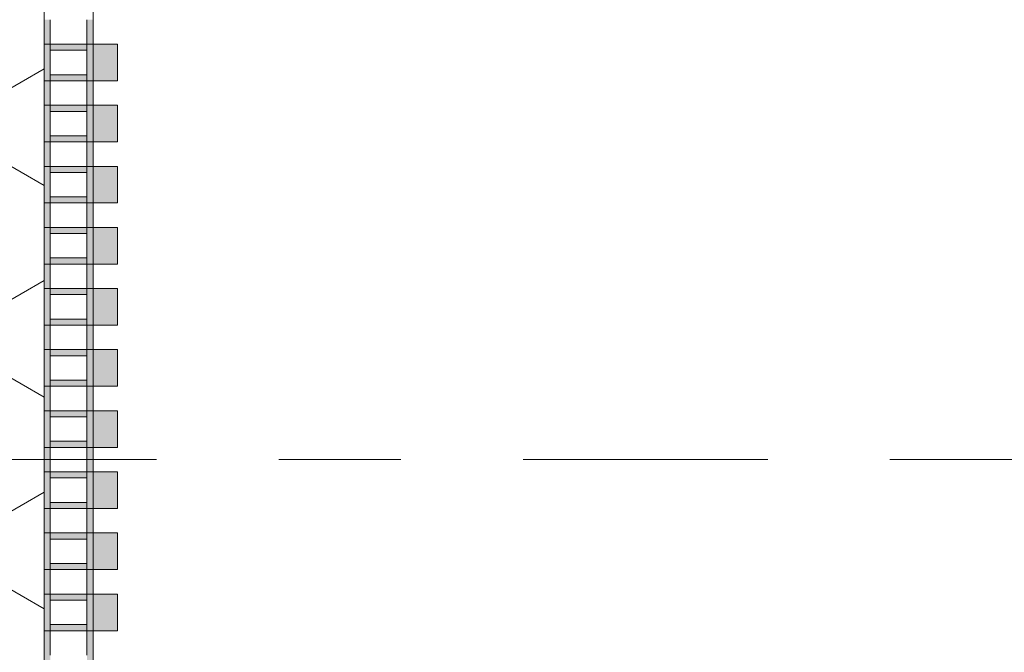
# Model space of a CAD drawing. Header units: metres. Extents: x -167 to 233, y -155 to 122.
# Tile 143 of 176: x 58.112 to 58.918, y 33.432 to 33.95. Entities that reach past the tile are written whole.
import ezdxf
from ezdxf.enums import TextEntityAlignment as Align

# ---------------------------------------------------------------- set-up
doc = ezdxf.new("R2010")
doc.units = ezdxf.units.M
doc.header["$MEASUREMENT"] = 0
doc.linetypes.add('Raster', pattern=[0.4, 0.2, -0.1, 0, -0.1])
for name, color, linetype in [('50 Sanitäreinrichtung', 7, 'Continuous'), ('90 Achsraster', 7, 'Continuous'), ('94 Genehmigungsplanung Bemaßung', 7, 'Continuous')]:
    doc.layers.add(name, color=color, linetype=linetype)
doc.styles.add('ERSTELLTER_STIL_1', font='arial.ttf')
doc.styles.add('ERSTELLTER_STIL_2', font='arial.ttf')
doc.dimstyles.new('ERSTELLTER_STIL__2', dxfattribs={"dimtxt": 0.25, "dimasz": 0.19, "dimexe": 0.18, "dimexo": 0.1, "dimgap": 0, "dimtad": 1, "dimzin": 0, "dimdsep": 46, "dimtxsty": 'ERSTELLTER_STIL_1', "dimblk": 'ARROWHEAD_6', "dimblk1": 'ARROWHEAD_6', "dimblk2": 'ARROWHEAD_6', "dimcen": 0.09, "dimclrd": 7, "dimclre": 7, "dimclrt": 7, "dimazin": 0, "dimtfac": 1, "dimtdec": 4, "dimtmove": 0, "dimatfit": 3, "dimfxl": 1, "dimtolj": 1, "dimtzin": 0, "dimarcsym": 0})

# ---------------------------------------------------------------- blocks, each defined once
blk = doc.blocks.new('Standard-Rastermarker_139')
at = {"layer": '90 Achsraster', "color": 14, "linetype": 'Raster', "lineweight": 18, "true_color": 0xa80000}
blk.add_line((1, 0), (45.44268, 0), dxfattribs=at)
at = {"layer": '90 Achsraster', "color": 14, "lineweight": 18, "true_color": 0xa80000, "style": 'ERSTELLTER_STIL_2'}
for tag, p in [('AC_MarkerText_1_0', (-0.35, 0.15)), ('AC_MarkerText_1_1', (46.79268, 0.15))]:
    blk.add_attdef(tag, text='', height=0.3, dxfattribs=at).set_placement(p, align=Align.TOP_CENTER)
blk = doc.blocks.new('Rechteck Raster Kassetten Fassade - ACB_5')
at = {"layer": '50 Sanitäreinrichtung', "linetype": 'Continuous', "lineweight": 0, "true_color": 0x9e9e9e}
for points in [[(5.14, 0.17), (5.14, 0.19), (5.11, 0.19), (5.11, 0.17)], [(5.19, 0.17), (5.19, 0.19), (5.16, 0.19), (5.16, 0.17)], [(5.24, 0.17), (5.24, 0.19), (5.21, 0.19), (5.21, 0.17)], [(5.29, 0.17), (5.29, 0.19), (5.26, 0.19), (5.26, 0.17)], [(5.34, 0.17), (5.34, 0.19), (5.31, 0.19), (5.31, 0.17)], [(5.39, 0.17), (5.39, 0.19), (5.36, 0.19), (5.36, 0.17)], [(5.44, 0.17), (5.44, 0.19), (5.41, 0.19), (5.41, 0.17)], [(5.49, 0.17), (5.49, 0.19), (5.46, 0.19), (5.46, 0.17)], [(5.54, 0.17), (5.54, 0.19), (5.51, 0.19), (5.51, 0.17)], [(5.59, 0.17), (5.59, 0.19), (5.56, 0.19), (5.56, 0.17)], [(5.11, 0.17), (5.06, 0.17), (5.06, 0.13), (5.11, 0.13), (5.11, 0.135), (5.065, 0.135), (5.065, 0.165), (5.11, 0.165)], [(5.19, 0.17), (5.19, 0.165), (5.21, 0.165), (5.21, 0.17)], [(5.31, 0.17), (5.29, 0.17), (5.29, 0.165), (5.31, 0.165)], [(5.36, 0.17), (5.31, 0.17), (5.31, 0.13), (5.36, 0.13), (5.36, 0.135), (5.315, 0.135), (5.315, 0.165), (5.36, 0.165)], [(5.41, 0.17), (5.36, 0.17), (5.36, 0.13), (5.41, 0.13), (5.41, 0.135), (5.365, 0.135), (5.365, 0.165), (5.41, 0.165)], [(5.46, 0.17), (5.41, 0.17), (5.41, 0.13), (5.46, 0.13), (5.46, 0.135), (5.415, 0.135), (5.415, 0.165), (5.46, 0.165)], [(5.46, 0.17), (5.46, 0.13), (5.51, 0.13), (5.51, 0.135), (5.465, 0.135), (5.465, 0.165), (5.51, 0.165), (5.51, 0.17)], [(5.51, 0.17), (5.51, 0.13), (5.56, 0.13), (5.56, 0.135), (5.515, 0.135), (5.515, 0.165), (5.56, 0.165), (5.56, 0.17)], [(5.56, 0.13), (5.61, 0.13), (5.61, 0.135), (5.565, 0.135), (5.565, 0.165), (5.61, 0.165), (5.61, 0.17), (5.56, 0.17)], [(5.14, 0.165), (5.135, 0.165), (5.135, 0.135), (5.14, 0.135)], [(5.165, 0.165), (5.16, 0.165), (5.16, 0.135), (5.165, 0.135)], [(5.235, 0.165), (5.235, 0.135), (5.24, 0.135), (5.24, 0.165)], [(5.26, 0.165), (5.26, 0.135), (5.265, 0.135), (5.265, 0.165)], [(5.335, 0.135), (5.34, 0.135), (5.34, 0.165), (5.335, 0.165)], [(5.39, 0.165), (5.385, 0.165), (5.385, 0.135), (5.39, 0.135)], [(5.44, 0.165), (5.435, 0.165), (5.435, 0.135), (5.44, 0.135)], [(5.49, 0.165), (5.485, 0.165), (5.485, 0.135), (5.49, 0.135)], [(5.54, 0.165), (5.535, 0.165), (5.535, 0.135), (5.54, 0.135)], [(5.59, 0.165), (5.585, 0.165), (5.585, 0.135), (5.59, 0.135)], [(5.19, 0.13), (5.21, 0.13), (5.21, 0.135), (5.19, 0.135)], [(5.29, 0.13), (5.31, 0.13), (5.31, 0.135), (5.29, 0.135)]]:
    blk.add_hatch(color=253, dxfattribs=at).paths.add_polyline_path(points)
h = blk.add_hatch(color=253, dxfattribs=at)
h.paths.add_polyline_path([(5.11, 0.17), (5.11, 0.13), (5.19, 0.13), (5.19, 0.17)])
h.paths.add_polyline_path([(5.185, 0.135), (5.115, 0.135), (5.115, 0.165), (5.185, 0.165)], flags=0)
h = blk.add_hatch(color=253, dxfattribs=at)
h.paths.add_polyline_path([(5.21, 0.17), (5.21, 0.13), (5.29, 0.13), (5.29, 0.17)])
h.paths.add_polyline_path([(5.285, 0.135), (5.215, 0.135), (5.215, 0.165), (5.285, 0.165)], flags=0)
at = {"layer": '50 Sanitäreinrichtung', "linetype": 'Continuous', "lineweight": 18}
h = blk.add_hatch(dxfattribs=at)
h.set_pattern_fill('Dämmung__weich_0001', color=8, style=0, pattern_type=2)
h.set_pattern_definition([(60, (0, 0), (-0.1299038, 0.075), []), (120, (0, 0), (0.1299038, 0.075), [])])
h.paths.add_polyline_path([(0, 0), (15.5, 0), (15.63, 0.13), (-0.13, 0.13)])
at = {"layer": '50 Sanitäreinrichtung', "color": 251, "linetype": 'Continuous', "lineweight": 18, "true_color": 0x5f5f5f}
for p, q in [((5.14, 0.19), (5.11, 0.19)), ((5.11, 0.19), (5.11, 0.17)), ((5.14, 0.19), (5.11, 0.19)), ((5.11, 0.19), (5.11, 0.17)), ((5.14, 0.19), (5.14, 0.17)), ((5.14, 0.19), (5.14, 0.17)), ((5.19, 0.19), (5.16, 0.19)), ((5.16, 0.19), (5.16, 0.17)), ((5.19, 0.19), (5.16, 0.19)), ((5.16, 0.19), (5.16, 0.17)), ((5.19, 0.19), (5.19, 0.17)), ((5.19, 0.19), (5.19, 0.17)), ((5.24, 0.19), (5.21, 0.19)), ((5.21, 0.19), (5.21, 0.17)), ((5.24, 0.19), (5.21, 0.19)), ((5.21, 0.19), (5.21, 0.17)), ((5.24, 0.19), (5.24, 0.17)), ((5.24, 0.19), (5.24, 0.17)), ((5.29, 0.19), (5.26, 0.19)), ((5.26, 0.19), (5.26, 0.17)), ((5.29, 0.19), (5.26, 0.19)), ((5.26, 0.19), (5.26, 0.17)), ((5.29, 0.19), (5.29, 0.17)), ((5.29, 0.19), (5.29, 0.17)), ((5.34, 0.19), (5.31, 0.19)), ((5.31, 0.19), (5.31, 0.17)), ((5.34, 0.19), (5.31, 0.19)), ((5.31, 0.19), (5.31, 0.17)), ((5.34, 0.19), (5.34, 0.17)), ((5.34, 0.19), (5.34, 0.17)), ((5.39, 0.19), (5.36, 0.19)), ((5.36, 0.19), (5.36, 0.17)), ((5.39, 0.19), (5.36, 0.19)), ((5.36, 0.19), (5.36, 0.17)), ((5.39, 0.19), (5.39, 0.17)), ((5.39, 0.19), (5.39, 0.17)), ((5.44, 0.19), (5.41, 0.19)), ((5.41, 0.19), (5.41, 0.17)), ((5.44, 0.19), (5.41, 0.19)), ((5.41, 0.19), (5.41, 0.17)), ((5.44, 0.19), (5.44, 0.17)), ((5.44, 0.19), (5.44, 0.17)), ((5.49, 0.19), (5.46, 0.19)), ((5.46, 0.19), (5.46, 0.17)), ((5.49, 0.19), (5.46, 0.19)), ((5.46, 0.19), (5.46, 0.17)), ((5.49, 0.19), (5.49, 0.17)), ((5.49, 0.19), (5.49, 0.17)), ((5.54, 0.19), (5.51, 0.19)), ((5.51, 0.19), (5.51, 0.17)), ((5.54, 0.19), (5.51, 0.19)), ((5.51, 0.19), (5.51, 0.17)), ((5.54, 0.19), (5.54, 0.17)), ((5.54, 0.19), (5.54, 0.17)), ((5.59, 0.19), (5.56, 0.19)), ((5.56, 0.19), (5.56, 0.17)), ((5.59, 0.19), (5.56, 0.19)), ((5.56, 0.19), (5.56, 0.17)), ((5.59, 0.19), (5.59, 0.17)), ((5.59, 0.19), (5.59, 0.17)), ((5.06, 0.17), (5.14, 0.17)), ((5.06, 0.17), (5.14, 0.17)), ((5.11, 0.165), (5.11, 0.17)), ((5.11, 0.17), (5.19, 0.17)), ((5.11, 0.165), (5.11, 0.17)), ((5.11, 0.17), (5.19, 0.17)), ((5.14, 0.17), (5.11, 0.17)), ((5.14, 0.17), (5.11, 0.17)), ((5.14, 0.165), (5.14, 0.17)), ((5.14, 0.165), (5.14, 0.17)), ((5.16, 0.165), (5.16, 0.17)), ((5.16, 0.17), (5.24, 0.17)), ((5.16, 0.165), (5.16, 0.17)), ((5.16, 0.17), (5.24, 0.17)), ((5.19, 0.17), (5.16, 0.17)), ((5.19, 0.17), (5.16, 0.17)), ((5.19, 0.165), (5.19, 0.17)), ((5.19, 0.165), (5.19, 0.17)), ((5.21, 0.165), (5.21, 0.17)), ((5.21, 0.17), (5.29, 0.17)), ((5.21, 0.165), (5.21, 0.17)), ((5.21, 0.17), (5.29, 0.17)), ((5.24, 0.17), (5.21, 0.17)), ((5.24, 0.17), (5.21, 0.17)), ((5.24, 0.165), (5.24, 0.17)), ((5.24, 0.165), (5.24, 0.17)), ((5.26, 0.165), (5.26, 0.17)), ((5.26, 0.17), (5.34, 0.17)), ((5.26, 0.165), (5.26, 0.17)), ((5.26, 0.17), (5.34, 0.17)), ((5.29, 0.17), (5.26, 0.17)), ((5.29, 0.17), (5.26, 0.17)), ((5.29, 0.165), (5.29, 0.17)), ((5.29, 0.165), (5.29, 0.17)), ((5.31, 0.165), (5.31, 0.17)), ((5.31, 0.17), (5.39, 0.17)), ((5.31, 0.165), (5.31, 0.17)), ((5.31, 0.17), (5.39, 0.17)), ((5.34, 0.17), (5.31, 0.17)), ((5.34, 0.17), (5.31, 0.17)), ((5.34, 0.165), (5.34, 0.17)), ((5.34, 0.165), (5.34, 0.17)), ((5.36, 0.165), (5.36, 0.17)), ((5.36, 0.17), (5.44, 0.17)), ((5.36, 0.165), (5.36, 0.17)), ((5.36, 0.17), (5.44, 0.17)), ((5.39, 0.17), (5.36, 0.17)), ((5.39, 0.17), (5.36, 0.17)), ((5.39, 0.165), (5.39, 0.17)), ((5.39, 0.165), (5.39, 0.17)), ((5.41, 0.165), (5.41, 0.17)), ((5.41, 0.17), (5.49, 0.17)), ((5.41, 0.165), (5.41, 0.17)), ((5.41, 0.17), (5.49, 0.17)), ((5.44, 0.17), (5.41, 0.17)), ((5.44, 0.17), (5.41, 0.17)), ((5.44, 0.165), (5.44, 0.17)), ((5.44, 0.165), (5.44, 0.17)), ((5.46, 0.165), (5.46, 0.17)), ((5.46, 0.17), (5.54, 0.17)), ((5.46, 0.165), (5.46, 0.17)), ((5.46, 0.17), (5.54, 0.17)), ((5.49, 0.17), (5.46, 0.17)), ((5.49, 0.17), (5.46, 0.17)), ((5.49, 0.165), (5.49, 0.17)), ((5.49, 0.165), (5.49, 0.17)), ((5.51, 0.165), (5.51, 0.17)), ((5.51, 0.17), (5.59, 0.17)), ((5.51, 0.165), (5.51, 0.17)), ((5.51, 0.17), (5.59, 0.17)), ((5.54, 0.17), (5.51, 0.17)), ((5.54, 0.17), (5.51, 0.17)), ((5.54, 0.165), (5.54, 0.17)), ((5.54, 0.165), (5.54, 0.17)), ((5.56, 0.165), (5.56, 0.17)), ((5.56, 0.17), (5.64, 0.17)), ((5.56, 0.165), (5.56, 0.17)), ((5.56, 0.17), (5.64, 0.17)), ((5.59, 0.17), (5.56, 0.17)), ((5.59, 0.17), (5.56, 0.17)), ((5.59, 0.165), (5.59, 0.17)), ((5.59, 0.165), (5.59, 0.17)), ((5.09, 0.165), (5.11, 0.165)), ((5.09, 0.165), (5.11, 0.165)), ((5.11, 0.165), (5.115, 0.165)), ((5.11, 0.135), (5.11, 0.165)), ((5.11, 0.165), (5.115, 0.165)), ((5.11, 0.135), (5.11, 0.165)), ((5.115, 0.165), (5.135, 0.165)), ((5.115, 0.135), (5.115, 0.165)), ((5.115, 0.165), (5.135, 0.165)), ((5.115, 0.165), (5.135, 0.165)), ((5.115, 0.135), (5.115, 0.165)), ((5.115, 0.165), (5.135, 0.165)), ((5.135, 0.135), (5.135, 0.165)), ((5.135, 0.165), (5.14, 0.165)), ((5.135, 0.135), (5.135, 0.165)), ((5.135, 0.165), (5.14, 0.165)), ((5.14, 0.135), (5.14, 0.165)), ((5.14, 0.165), (5.16, 0.165)), ((5.14, 0.135), (5.14, 0.165)), ((5.14, 0.165), (5.16, 0.165)), ((5.16, 0.165), (5.165, 0.165)), ((5.16, 0.135), (5.16, 0.165)), ((5.16, 0.165), (5.165, 0.165)), ((5.16, 0.135), (5.16, 0.165)), ((5.165, 0.165), (5.185, 0.165)), ((5.165, 0.135), (5.165, 0.165)), ((5.165, 0.165), (5.185, 0.165)), ((5.165, 0.165), (5.185, 0.165)), ((5.165, 0.135), (5.165, 0.165)), ((5.165, 0.165), (5.185, 0.165)), ((5.185, 0.135), (5.185, 0.165)), ((5.185, 0.165), (5.19, 0.165)), ((5.185, 0.135), (5.185, 0.165)), ((5.185, 0.165), (5.19, 0.165)), ((5.19, 0.135), (5.19, 0.165)), ((5.19, 0.165), (5.21, 0.165)), ((5.19, 0.135), (5.19, 0.165)), ((5.19, 0.165), (5.21, 0.165)), ((5.21, 0.165), (5.215, 0.165)), ((5.21, 0.135), (5.21, 0.165)), ((5.21, 0.165), (5.215, 0.165)), ((5.21, 0.135), (5.21, 0.165)), ((5.215, 0.165), (5.235, 0.165)), ((5.215, 0.135), (5.215, 0.165)), ((5.215, 0.165), (5.235, 0.165)), ((5.215, 0.165), (5.235, 0.165)), ((5.215, 0.135), (5.215, 0.165)), ((5.215, 0.165), (5.235, 0.165)), ((5.235, 0.135), (5.235, 0.165)), ((5.235, 0.165), (5.24, 0.165)), ((5.235, 0.135), (5.235, 0.165)), ((5.235, 0.165), (5.24, 0.165)), ((5.24, 0.135), (5.24, 0.165)), ((5.24, 0.165), (5.26, 0.165)), ((5.24, 0.135), (5.24, 0.165)), ((5.24, 0.165), (5.26, 0.165)), ((5.26, 0.165), (5.265, 0.165)), ((5.26, 0.135), (5.26, 0.165)), ((5.26, 0.165), (5.265, 0.165)), ((5.26, 0.135), (5.26, 0.165)), ((5.265, 0.165), (5.285, 0.165)), ((5.265, 0.135), (5.265, 0.165)), ((5.265, 0.165), (5.285, 0.165)), ((5.265, 0.165), (5.285, 0.165)), ((5.265, 0.135), (5.265, 0.165)), ((5.265, 0.165), (5.285, 0.165)), ((5.285, 0.135), (5.285, 0.165)), ((5.285, 0.165), (5.29, 0.165)), ((5.285, 0.135), (5.285, 0.165)), ((5.285, 0.165), (5.29, 0.165)), ((5.29, 0.135), (5.29, 0.165)), ((5.29, 0.165), (5.31, 0.165)), ((5.29, 0.135), (5.29, 0.165)), ((5.29, 0.165), (5.31, 0.165)), ((5.31, 0.165), (5.315, 0.165)), ((5.31, 0.135), (5.31, 0.165)), ((5.31, 0.165), (5.315, 0.165)), ((5.31, 0.135), (5.31, 0.165)), ((5.315, 0.165), (5.335, 0.165)), ((5.315, 0.135), (5.315, 0.165)), ((5.315, 0.165), (5.335, 0.165)), ((5.315, 0.165), (5.335, 0.165)), ((5.315, 0.135), (5.315, 0.165)), ((5.315, 0.165), (5.335, 0.165)), ((5.335, 0.135), (5.335, 0.165)), ((5.335, 0.165), (5.34, 0.165)), ((5.335, 0.135), (5.335, 0.165)), ((5.335, 0.165), (5.34, 0.165)), ((5.34, 0.135), (5.34, 0.165)), ((5.34, 0.165), (5.36, 0.165)), ((5.34, 0.135), (5.34, 0.165)), ((5.34, 0.165), (5.36, 0.165)), ((5.36, 0.165), (5.365, 0.165)), ((5.36, 0.135), (5.36, 0.165)), ((5.36, 0.165), (5.365, 0.165)), ((5.36, 0.135), (5.36, 0.165)), ((5.365, 0.165), (5.385, 0.165)), ((5.365, 0.135), (5.365, 0.165)), ((5.365, 0.165), (5.385, 0.165)), ((5.365, 0.165), (5.385, 0.165)), ((5.365, 0.135), (5.365, 0.165)), ((5.365, 0.165), (5.385, 0.165)), ((5.385, 0.135), (5.385, 0.165)), ((5.385, 0.165), (5.39, 0.165)), ((5.385, 0.135), (5.385, 0.165)), ((5.385, 0.165), (5.39, 0.165)), ((5.39, 0.135), (5.39, 0.165)), ((5.39, 0.165), (5.41, 0.165)), ((5.39, 0.135), (5.39, 0.165)), ((5.39, 0.165), (5.41, 0.165)), ((5.41, 0.165), (5.415, 0.165)), ((5.41, 0.135), (5.41, 0.165)), ((5.41, 0.165), (5.415, 0.165)), ((5.41, 0.135), (5.41, 0.165)), ((5.415, 0.165), (5.435, 0.165)), ((5.415, 0.135), (5.415, 0.165)), ((5.415, 0.165), (5.435, 0.165)), ((5.415, 0.165), (5.435, 0.165)), ((5.415, 0.135), (5.415, 0.165)), ((5.415, 0.165), (5.435, 0.165)), ((5.435, 0.135), (5.435, 0.165)), ((5.435, 0.165), (5.44, 0.165)), ((5.435, 0.135), (5.435, 0.165)), ((5.435, 0.165), (5.44, 0.165)), ((5.44, 0.135), (5.44, 0.165)), ((5.44, 0.165), (5.46, 0.165)), ((5.44, 0.135), (5.44, 0.165)), ((5.44, 0.165), (5.46, 0.165)), ((5.46, 0.165), (5.465, 0.165)), ((5.46, 0.135), (5.46, 0.165)), ((5.46, 0.165), (5.465, 0.165)), ((5.46, 0.135), (5.46, 0.165)), ((5.465, 0.165), (5.485, 0.165)), ((5.465, 0.135), (5.465, 0.165)), ((5.465, 0.165), (5.485, 0.165)), ((5.465, 0.165), (5.485, 0.165)), ((5.465, 0.135), (5.465, 0.165)), ((5.465, 0.165), (5.485, 0.165)), ((5.485, 0.135), (5.485, 0.165)), ((5.485, 0.165), (5.49, 0.165)), ((5.485, 0.135), (5.485, 0.165)), ((5.485, 0.165), (5.49, 0.165)), ((5.49, 0.135), (5.49, 0.165)), ((5.49, 0.165), (5.51, 0.165)), ((5.49, 0.135), (5.49, 0.165)), ((5.49, 0.165), (5.51, 0.165)), ((5.51, 0.165), (5.515, 0.165)), ((5.51, 0.135), (5.51, 0.165)), ((5.51, 0.165), (5.515, 0.165)), ((5.51, 0.135), (5.51, 0.165)), ((5.515, 0.165), (5.535, 0.165)), ((5.515, 0.135), (5.515, 0.165)), ((5.515, 0.165), (5.535, 0.165)), ((5.515, 0.165), (5.535, 0.165)), ((5.515, 0.135), (5.515, 0.165)), ((5.515, 0.165), (5.535, 0.165)), ((5.535, 0.135), (5.535, 0.165)), ((5.535, 0.165), (5.54, 0.165)), ((5.535, 0.135), (5.535, 0.165)), ((5.535, 0.165), (5.54, 0.165)), ((5.54, 0.135), (5.54, 0.165)), ((5.54, 0.165), (5.56, 0.165)), ((5.54, 0.135), (5.54, 0.165)), ((5.54, 0.165), (5.56, 0.165)), ((5.56, 0.165), (5.565, 0.165)), ((5.56, 0.135), (5.56, 0.165)), ((5.56, 0.165), (5.565, 0.165)), ((5.56, 0.135), (5.56, 0.165)), ((5.565, 0.165), (5.585, 0.165)), ((5.565, 0.135), (5.565, 0.165)), ((5.565, 0.165), (5.585, 0.165)), ((5.565, 0.165), (5.585, 0.165)), ((5.565, 0.135), (5.565, 0.165)), ((5.565, 0.165), (5.585, 0.165)), ((5.585, 0.135), (5.585, 0.165)), ((5.585, 0.165), (5.59, 0.165)), ((5.585, 0.135), (5.585, 0.165)), ((5.585, 0.165), (5.59, 0.165)), ((5.59, 0.135), (5.59, 0.165)), ((5.59, 0.165), (5.61, 0.165)), ((5.59, 0.135), (5.59, 0.165)), ((5.59, 0.165), (5.61, 0.165)), ((15.63, 0.13), (-0.13, 0.13)), ((5.06, 0.13), (5.14, 0.13)), ((5.06, 0.13), (5.14, 0.13)), ((5.09, 0.135), (5.11, 0.135)), ((5.09, 0.135), (5.11, 0.135)), ((5.11, 0.135), (5.115, 0.135)), ((5.11, 0.13), (5.11, 0.135)), ((5.11, 0.135), (5.115, 0.135)), ((5.11, 0.13), (5.11, 0.135)), ((5.11, 0.13), (5.19, 0.13)), ((5.11, 0.13), (5.19, 0.13)), ((5.115, 0.135), (5.135, 0.135)), ((5.115, 0.135), (5.135, 0.135)), ((5.115, 0.135), (5.135, 0.135)), ((5.115, 0.135), (5.135, 0.135)), ((5.135, 0.135), (5.14, 0.135)), ((5.135, 0.135), (5.14, 0.135)), ((5.14, 0.13), (5.14, 0.135)), ((5.14, 0.135), (5.16, 0.135)), ((5.14, 0.13), (5.14, 0.135)), ((5.14, 0.135), (5.16, 0.135)), ((5.16, 0.135), (5.165, 0.135)), ((5.16, 0.13), (5.16, 0.135)), ((5.16, 0.135), (5.165, 0.135)), ((5.16, 0.13), (5.16, 0.135)), ((5.16, 0.13), (5.24, 0.13)), ((5.16, 0.13), (5.24, 0.13)), ((5.165, 0.135), (5.185, 0.135)), ((5.165, 0.135), (5.185, 0.135)), ((5.165, 0.135), (5.185, 0.135)), ((5.165, 0.135), (5.185, 0.135)), ((5.185, 0.135), (5.19, 0.135)), ((5.185, 0.135), (5.19, 0.135)), ((5.19, 0.13), (5.19, 0.135)), ((5.19, 0.135), (5.21, 0.135)), ((5.19, 0.13), (5.19, 0.135)), ((5.19, 0.135), (5.21, 0.135)), ((5.21, 0.135), (5.215, 0.135)), ((5.21, 0.13), (5.21, 0.135)), ((5.21, 0.135), (5.215, 0.135)), ((5.21, 0.13), (5.21, 0.135)), ((5.21, 0.13), (5.29, 0.13)), ((5.21, 0.13), (5.29, 0.13)), ((5.215, 0.135), (5.235, 0.135)), ((5.215, 0.135), (5.235, 0.135)), ((5.215, 0.135), (5.235, 0.135)), ((5.215, 0.135), (5.235, 0.135)), ((5.235, 0.135), (5.24, 0.135)), ((5.235, 0.135), (5.24, 0.135)), ((5.24, 0.13), (5.24, 0.135)), ((5.24, 0.135), (5.26, 0.135)), ((5.24, 0.13), (5.24, 0.135)), ((5.24, 0.135), (5.26, 0.135)), ((5.26, 0.135), (5.265, 0.135)), ((5.26, 0.13), (5.26, 0.135)), ((5.26, 0.135), (5.265, 0.135)), ((5.26, 0.13), (5.26, 0.135)), ((5.26, 0.13), (5.34, 0.13)), ((5.26, 0.13), (5.34, 0.13)), ((5.265, 0.135), (5.285, 0.135)), ((5.265, 0.135), (5.285, 0.135)), ((5.265, 0.135), (5.285, 0.135)), ((5.265, 0.135), (5.285, 0.135)), ((5.285, 0.135), (5.29, 0.135)), ((5.285, 0.135), (5.29, 0.135)), ((5.29, 0.13), (5.29, 0.135)), ((5.29, 0.135), (5.31, 0.135)), ((5.29, 0.13), (5.29, 0.135)), ((5.29, 0.135), (5.31, 0.135)), ((5.31, 0.135), (5.315, 0.135)), ((5.31, 0.13), (5.31, 0.135)), ((5.31, 0.135), (5.315, 0.135)), ((5.31, 0.13), (5.31, 0.135)), ((5.31, 0.13), (5.39, 0.13)), ((5.31, 0.13), (5.39, 0.13)), ((5.315, 0.135), (5.335, 0.135)), ((5.315, 0.135), (5.335, 0.135)), ((5.315, 0.135), (5.335, 0.135)), ((5.315, 0.135), (5.335, 0.135)), ((5.335, 0.135), (5.34, 0.135)), ((5.335, 0.135), (5.34, 0.135)), ((5.34, 0.13), (5.34, 0.135)), ((5.34, 0.135), (5.36, 0.135)), ((5.34, 0.13), (5.34, 0.135)), ((5.34, 0.135), (5.36, 0.135)), ((5.36, 0.135), (5.365, 0.135)), ((5.36, 0.13), (5.36, 0.135)), ((5.36, 0.135), (5.365, 0.135)), ((5.36, 0.13), (5.36, 0.135)), ((5.36, 0.13), (5.44, 0.13)), ((5.36, 0.13), (5.44, 0.13)), ((5.365, 0.135), (5.385, 0.135)), ((5.365, 0.135), (5.385, 0.135)), ((5.365, 0.135), (5.385, 0.135)), ((5.365, 0.135), (5.385, 0.135)), ((5.385, 0.135), (5.39, 0.135)), ((5.385, 0.135), (5.39, 0.135)), ((5.39, 0.13), (5.39, 0.135)), ((5.39, 0.135), (5.41, 0.135)), ((5.39, 0.13), (5.39, 0.135)), ((5.39, 0.135), (5.41, 0.135)), ((5.41, 0.135), (5.415, 0.135)), ((5.41, 0.13), (5.41, 0.135)), ((5.41, 0.135), (5.415, 0.135)), ((5.41, 0.13), (5.41, 0.135)), ((5.41, 0.13), (5.49, 0.13)), ((5.41, 0.13), (5.49, 0.13)), ((5.415, 0.135), (5.435, 0.135)), ((5.415, 0.135), (5.435, 0.135)), ((5.415, 0.135), (5.435, 0.135)), ((5.415, 0.135), (5.435, 0.135)), ((5.435, 0.135), (5.44, 0.135)), ((5.435, 0.135), (5.44, 0.135)), ((5.44, 0.13), (5.44, 0.135)), ((5.44, 0.135), (5.46, 0.135)), ((5.44, 0.13), (5.44, 0.135)), ((5.44, 0.135), (5.46, 0.135)), ((5.46, 0.135), (5.465, 0.135)), ((5.46, 0.13), (5.46, 0.135)), ((5.46, 0.135), (5.465, 0.135)), ((5.46, 0.13), (5.46, 0.135)), ((5.46, 0.13), (5.54, 0.13)), ((5.46, 0.13), (5.54, 0.13)), ((5.465, 0.135), (5.485, 0.135)), ((5.465, 0.135), (5.485, 0.135)), ((5.465, 0.135), (5.485, 0.135)), ((5.465, 0.135), (5.485, 0.135)), ((5.485, 0.135), (5.49, 0.135)), ((5.485, 0.135), (5.49, 0.135)), ((5.49, 0.13), (5.49, 0.135)), ((5.49, 0.135), (5.51, 0.135)), ((5.49, 0.13), (5.49, 0.135)), ((5.49, 0.135), (5.51, 0.135)), ((5.51, 0.135), (5.515, 0.135)), ((5.51, 0.13), (5.51, 0.135)), ((5.51, 0.135), (5.515, 0.135)), ((5.51, 0.13), (5.51, 0.135)), ((5.51, 0.13), (5.59, 0.13)), ((5.51, 0.13), (5.59, 0.13)), ((5.515, 0.135), (5.535, 0.135)), ((5.515, 0.135), (5.535, 0.135)), ((5.515, 0.135), (5.535, 0.135)), ((5.515, 0.135), (5.535, 0.135)), ((5.535, 0.135), (5.54, 0.135)), ((5.535, 0.135), (5.54, 0.135)), ((5.54, 0.13), (5.54, 0.135)), ((5.54, 0.135), (5.56, 0.135)), ((5.54, 0.13), (5.54, 0.135)), ((5.54, 0.135), (5.56, 0.135)), ((5.56, 0.135), (5.565, 0.135)), ((5.56, 0.13), (5.56, 0.135)), ((5.56, 0.135), (5.565, 0.135)), ((5.56, 0.13), (5.56, 0.135)), ((5.56, 0.13), (5.64, 0.13)), ((5.56, 0.13), (5.64, 0.13)), ((5.565, 0.135), (5.585, 0.135)), ((5.565, 0.135), (5.585, 0.135)), ((5.565, 0.135), (5.585, 0.135)), ((5.565, 0.135), (5.585, 0.135)), ((5.585, 0.135), (5.59, 0.135)), ((5.585, 0.135), (5.59, 0.135)), ((5.59, 0.13), (5.59, 0.135)), ((5.59, 0.135), (5.61, 0.135)), ((5.59, 0.13), (5.59, 0.135)), ((5.59, 0.135), (5.61, 0.135))]:
    blk.add_line(p, q, dxfattribs=at)
blk = doc.blocks.new('*D249', base_point=(27236.13209, 33357.27905))
at = {"layer": '94 Genehmigungsplanung Bemaßung', "color": 7, "linetype": 'Continuous', "lineweight": 13}
for p, q in [((54.78637, 43.73968), (54.58637, 43.93968)), ((54.87387, 43.83968), (54.49887, 43.83968)), ((54.68637, 28.17968), (54.68637, 43.83968)), ((54.58637, 28.27968), (54.78637, 28.07968)), ((54.87387, 28.17968), (54.49887, 28.17968)), ((54.68637, 28.02968), (54.68637, 28.17968))]:
    blk.add_line(p, q, dxfattribs=at)
at = {"layer": '94 Genehmigungsplanung Bemaßung', "color": 7, "lineweight": 13, "char_height": 0.25, "attachment_point": 7, "rotation": 90, "style": 'ERSTELLTER_STIL_1'}
for s, insert in [('\\A1;{\\pql;\\fArial|b0|i0|c0|p0;\\W1.000000;16}', (54.63637, 43.35831)), ('\\A1;{\\pql;\\fArial|b0|i0|c0|p0;\\W1.000000;15,66}', (54.63637, 35.39001))]:
    blk.add_mtext(s, dxfattribs=dict(at, insert=insert))
blk = doc.blocks.new('ARROWHEAD_6')
at = {"color": 0, "linetype": 'Continuous', "lineweight": 0}
for p, q in [((-0.5, -0.5), (0.5, 0.5)), ((0, 0), (-1, 0))]:
    blk.add_line(p, q, dxfattribs=at)
blk = doc.blocks.new('*D251', base_point=(27236.13209, 33357.27905))
at = {"layer": '94 Genehmigungsplanung Bemaßung', "color": 7, "linetype": 'Continuous', "lineweight": 13}
for p, q in [((63.0177, 43.99968), (63.0177, 44.14968)), ((63.1177, 43.89968), (62.9177, 44.09968)), ((63.2052, 43.99968), (62.8302, 43.99968)), ((63.0177, 28.17968), (63.0177, 43.99968)), ((62.9177, 28.27968), (63.1177, 28.07968)), ((63.2052, 28.17968), (62.8302, 28.17968)), ((63.0177, 28.02968), (63.0177, 28.17968))]:
    blk.add_line(p, q, dxfattribs=at)
at = {"layer": '94 Genehmigungsplanung Bemaßung', "color": 7, "lineweight": 13, "insert": (62.9677, 35.66069), "char_height": 0.25, "attachment_point": 7, "rotation": 90, "style": 'ERSTELLTER_STIL_1'}
blk.add_mtext('\\A1;{\\pql;\\fArial|b0|i0|c0|p0;\\W1.000000;15,82}', dxfattribs=at)

msp = doc.modelspace()

# ---------------------------------------------------------------- block references
at = {"layer": '50 Sanitäreinrichtung', "color": 251, "linetype": 'Continuous', "lineweight": 18, "true_color": 0x5f5f5f, "xscale": -1, "rotation": 270}
msp.add_blockref('Rechteck Raster Kassetten Fassade - ACB_5', (58.00249, 28.33968), dxfattribs=at)
at = {"layer": '90 Achsraster', "color": 7, "linetype": 'Continuous', "lineweight": 18}
msp.add_blockref('Standard-Rastermarker_139', (13.52445, 33.58968), dxfattribs=at)

# ---------------------------------------------------------------- dimensions: what is measured, and where the dimension line sits
at = {"layer": '94 Genehmigungsplanung Bemaßung', "color": 7, "linetype": 'Continuous', "lineweight": 13}
for base, p1, p2, picture, middle in [((63.0177, 43.99968), (57.7672, 28.17968), (57.7672, 43.99968), '*D251', (62.8427, 36.07946)), ((54.68637, 43.83968), (58.16249, 28.17968), (57.50249, 43.83968), '*D249', (54.51137, 35.80878))]:
    dim = msp.add_linear_dim(base=base, p1=p1, p2=p2, angle=90, dimstyle='ERSTELLTER_STIL__2', dxfattribs=at)
    dim.commit()
    dim.dimension.update_dxf_attribs({"geometry": picture, "text_midpoint": middle, "dimtype": 160, "text_rotation": 90})

doc.saveas('drawing.dxf')
